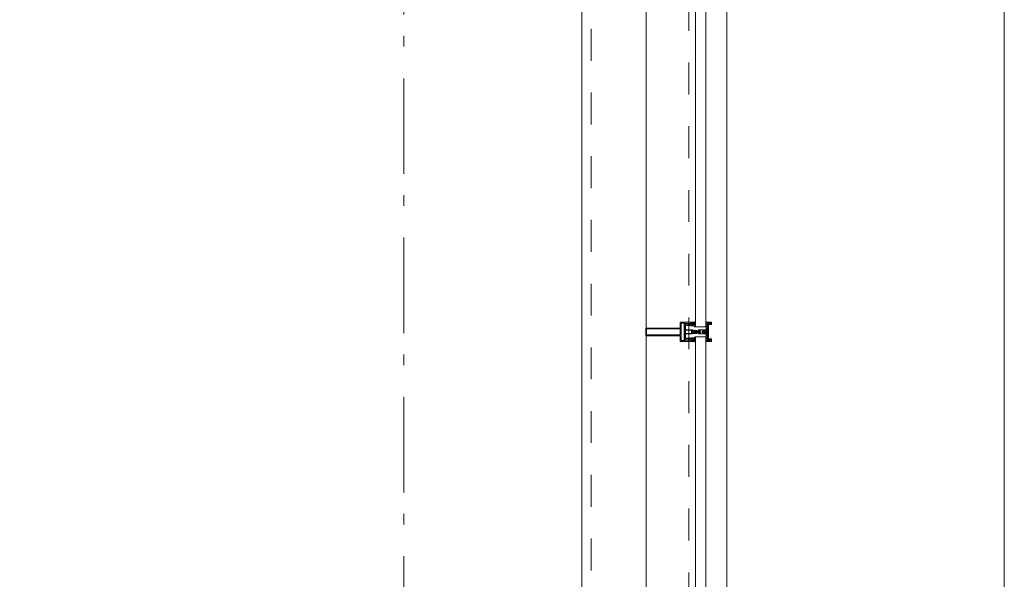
# Model space of a CAD drawing. Header units: millimetres. Extents: x -75976 to 232306, y 42824 to 140527.
# Tile 125 of 199: x 226331 to 228908, y 61773 to 63236. Entities that reach past the tile are written whole.
import ezdxf

# ---------------------------------------------------------------- set-up
doc = ezdxf.new("R2010")
doc.units = ezdxf.units.MM
doc.header["$LTSCALE"] = 400
doc.linetypes.add('STYLE_01', pattern=[0.416641, 0.208282, -0.208359])
doc.linetypes.add('STYLE_06', pattern=[1.041641, 0.625, -0.208282, 0.069427, -0.138931])
for name, color, linetype, lineweight in [('mat-glas', 140, 'Continuous', 15), ('None', 7, 'Continuous', 9), ('Tekst', 140, 'Continuous', 15)]:
    doc.layers.add(name, color=color, linetype=linetype, lineweight=lineweight)
doc.styles.add('Arial Narrow', font='ARIALN.TTF', dxfattribs={"height": 222.25})
doc.styles.get("Standard").update_dxf_attribs({"font": 'arial.ttf'})

# ---------------------------------------------------------------- blocks, each defined once
blk = doc.blocks.new('*U535')
at = {"layer": 'None', "color": 8, "linetype": 'Continuous', "lineweight": 9, "flags": 128}
for points in [[(58396.9, -23735), (58381.1, -23735), (58381.1, -23733.1), (58381.1, -23686.9), (58381.1, -23685), (58396.9, -23685), (58396.9, -23687.9), (58392.3, -23687.9), (58392.3, -23687.4), (58390.9, -23687.4), (58390.9, -23687.9), (58389, -23687.9), (58388.7, -23688.1), (58384.6, -23688.1), (58384.6, -23688.1, 0.414214), (58382.9, -23689.8), (58382.9, -23689.8), (58382.9, -23689.9, 0.414214), (58384.6, -23691.6), (58388.7, -23691.6), (58389, -23691.8), (58390.9, -23691.8), (58390.9, -23692.3), (58392.3, -23692.3), (58392.3, -23691.8), (58396.9, -23691.8), (58396.9, -23693.7), (58384.1, -23693.7), (58384.1, -23693.7, 0.414214), (58382.9, -23694.9), (58382.9, -23694.9), (58382.9, -23703.4), (58382.9, -23703.5, 0.414214), (58384.1, -23704.7), (58401.1, -23704.7), (58401.1, -23706.1), (58403.9, -23706.1), (58404.3, -23705.7), (58404.7, -23706.1), (58405.3, -23706.1), (58405.7, -23705.7), (58406.1, -23706.1), (58406.7, -23706.1), (58407.1, -23705.7), (58408, -23706.1), (58412.9, -23706.1), (58412.9, -23707.8), (58402.1, -23707.8), (58402.1, -23707.8, 0.414214), (58399.9, -23710), (58399.9, -23710), (58399.9, -23710, 0.414214), (58402.1, -23712.2), (58412.9, -23712.2), (58412.9, -23713.9), (58408, -23713.9), (58407.1, -23714.3), (58406.7, -23713.9), (58406.1, -23713.9), (58405.7, -23714.3), (58405.3, -23713.9), (58404.7, -23713.9), (58404.3, -23714.3), (58403.9, -23713.9), (58401.1, -23713.9), (58401.1, -23715.3), (58384.1, -23715.3), (58384.1, -23715.3, 0.414214), (58382.9, -23716.5), (58382.9, -23716.6), (58382.9, -23725.1), (58382.9, -23725.1, 0.414214), (58384.1, -23726.3), (58396.9, -23726.3), (58396.9, -23728.2), (58392.3, -23728.2), (58392.3, -23727.7), (58390.9, -23727.7), (58390.9, -23728.2), (58389, -23728.2), (58388.7, -23728.4), (58384.6, -23728.4), (58384.6, -23728.4, 0.414214), (58382.9, -23730.1), (58382.9, -23730.2), (58382.9, -23730.2, 0.414214), (58384.6, -23731.9), (58388.7, -23731.9), (58389, -23732.1), (58390.9, -23732.1), (58390.9, -23732.6), (58392.3, -23732.6), (58392.3, -23732.1), (58396.9, -23732.1)], [(58409.1, -23695.2), (58409.1, -23695.2, -0.390793), (58407.8, -23696.7), (58407.8, -23696.7, -0.390793), (58406.1, -23695.6), (58406.1, -23695.6, 0.352623), (58404.1, -23694), (58397.4, -23694), (58397.4, -23694, -0.414214), (58397.1, -23693.7), (58397.1, -23692.4), (58397.2, -23691.9), (58397.2, -23691.9, 0.520293), (58397.1, -23691.6), (58394.4, -23691.6), (58394.3, -23691.8), (58392.3, -23691.8), (58392.3, -23691.8, 0.577863), (58392, -23691.8), (58392, -23691.9), (58392, -23691.9, -0.366605), (58391.7, -23692.2), (58391.7, -23692.2, -0.366605), (58391.4, -23692), (58391.4, -23692, 0.130834), (58390.4, -23690.7), (58390.4, -23690.7, -0.439074), (58390.4, -23689.3), (58390.4, -23689.3, 0.133252), (58391.4, -23688), (58391.4, -23688, -0.366605), (58391.7, -23687.8), (58391.7, -23687.8, -0.366605), (58392, -23688), (58392, -23688.1), (58392, -23688.1, 0.577455), (58392.3, -23688.2), (58394.3, -23688.2), (58394.4, -23688.3), (58397.1, -23688.3), (58397.1, -23688.3, 0.52048), (58397.2, -23688.1), (58397.1, -23687.6), (58397.1, -23685.3), (58397.1, -23685.3, -0.414214), (58397.4, -23685), (58405.2, -23685), (58405.2, -23685, 0.255976), (58406.8, -23684.1), (58406.8, -23684.1, -0.749676), (58409.1, -23684.7), (58409.1, -23688.8), (58409.1, -23688.8, -0.414214), (58407.1, -23690.8), (58407.1, -23690.8, 0.402808), (58406.6, -23691.3), (58406.6, -23691.3, 0.402808), (58407, -23691.8), (58407, -23691.8, -0.233259), (58407.4, -23692), (58407.9, -23695.4), (58407.9, -23695.4, 0.419014), (58408, -23695.5), (58408, -23695.5, 0.419014), (58408.1, -23695.4), (58408.1, -23694), (58408.1, -23694, -0.414214), (58408.6, -23693.5), (58408.6, -23693.5, -0.414214), (58409.1, -23694)], [(58392.1, -23689, 0.29188), (58391.6, -23689.2), (58391.2, -23689.7), (58391.2, -23689.7, 0.344328), (58391.2, -23690.3), (58391.6, -23690.8), (58391.6, -23690.8, 0.29188), (58392.1, -23691), (58393.8, -23690.6), (58393.8, -23690.6, 0.348796), (58394.3, -23690), (58394.3, -23690, 0.348796), (58393.8, -23689.4), (58392.1, -23689)], [(58400.1, -23687), (58400.1, -23687, 0.414214), (58399.3, -23687.9), (58399.3, -23687.9, 0.414214), (58400.1, -23688.7), (58403, -23688.7), (58403, -23688.7, 0.414214), (58403.9, -23687.9), (58403.9, -23687.9, 0.414214), (58403, -23687)], [(58403.9, -23691.2, 0.414214), (58403, -23690.3), (58400.1, -23690.3), (58400.1, -23690.3, 0.414214), (58399.3, -23691.2), (58399.3, -23691.2, 0.414214), (58400.1, -23692), (58403, -23692), (58403, -23692, 0.414214), (58403.9, -23691.2)], [(58406.1, -23689.2), (58406.1, -23689.2, 0.552342), (58407.3, -23689.8), (58407.3, -23689.8, 0.263556), (58408.3, -23688.1), (58408.3, -23684.6), (58408.3, -23684.6, 0.437017), (58407.9, -23684.3), (58407.9, -23684.3, 0.437017), (58407.7, -23684.7), (58407.7, -23684.7, -0.396568), (58406.4, -23686.3), (58406.4, -23686.3, 0.418874), (58405.8, -23686.8)], [(58409.1, -23724.8), (58409.1, -23724.8, 0.390793), (58407.8, -23723.3), (58407.8, -23723.3, 0.390793), (58406.1, -23724.4), (58406.1, -23724.4, -0.352623), (58404.1, -23726), (58397.4, -23726), (58397.4, -23726, 0.414214), (58397.1, -23726.3), (58397.1, -23727.6), (58397.2, -23728.1), (58397.2, -23728.1, -0.520293), (58397.1, -23728.4), (58394.4, -23728.4), (58394.3, -23728.2), (58392.3, -23728.2), (58392.3, -23728.2, -0.577863), (58392, -23728.2), (58392, -23728.1), (58392, -23728.1, 0.366605), (58391.7, -23727.8), (58391.7, -23727.8, 0.366605), (58391.4, -23728), (58391.4, -23728, -0.130834), (58390.4, -23729.3), (58390.4, -23729.3, 0.439074), (58390.4, -23730.7), (58390.4, -23730.7, -0.133252), (58391.4, -23732), (58391.4, -23732, 0.366605), (58391.7, -23732.2), (58391.7, -23732.2, 0.366605), (58392, -23732), (58392, -23731.9), (58392, -23731.9, -0.577455), (58392.3, -23731.8), (58394.3, -23731.8), (58394.4, -23731.7), (58397.1, -23731.7), (58397.1, -23731.7, -0.52048), (58397.2, -23731.9), (58397.1, -23732.4), (58397.1, -23734.7), (58397.1, -23734.7, 0.414214), (58397.4, -23735), (58405.2, -23735), (58405.2, -23735, -0.255976), (58406.8, -23735.9), (58406.8, -23735.9, 0.749676), (58409.1, -23735.3), (58409.1, -23731.2), (58409.1, -23731.2, 0.414214), (58407.1, -23729.2), (58407.1, -23729.2, -0.402808), (58406.6, -23728.7), (58406.6, -23728.7, -0.402808), (58407, -23728.2), (58407, -23728.2, 0.233259), (58407.4, -23728), (58407.9, -23724.6), (58407.9, -23724.6, -0.419014), (58408, -23724.5), (58408, -23724.5, -0.419014), (58408.1, -23724.6), (58408.1, -23726), (58408.1, -23726, 0.414214), (58408.6, -23726.5), (58408.6, -23726.5, 0.414214), (58409.1, -23726)], [(58392.1, -23731, -0.29188), (58391.6, -23730.8), (58391.2, -23730.3), (58391.2, -23730.3, -0.344328), (58391.2, -23729.7), (58391.6, -23729.2), (58391.6, -23729.2, -0.29188), (58392.1, -23729), (58393.8, -23729.4), (58393.8, -23729.4, -0.348796), (58394.3, -23730), (58394.3, -23730, -0.348796), (58393.8, -23730.6), (58392.1, -23731)], [(58403.9, -23728.8, -0.414214), (58403, -23729.7), (58400.1, -23729.7), (58400.1, -23729.7, -0.414214), (58399.3, -23728.8), (58399.3, -23728.8, -0.414214), (58400.1, -23728), (58403, -23728), (58403, -23728, -0.414214), (58403.9, -23728.8)], [(58400.1, -23733), (58400.1, -23733, -0.414214), (58399.3, -23732.1), (58399.3, -23732.1, -0.414214), (58400.1, -23731.3), (58403, -23731.3), (58403, -23731.3, -0.414214), (58403.9, -23732.1), (58403.9, -23732.1, -0.414214), (58403, -23733)], [(58406.1, -23730.8), (58406.1, -23730.8, -0.552342), (58407.3, -23730.2), (58407.3, -23730.2, -0.263556), (58408.3, -23731.9), (58408.3, -23735.4), (58408.3, -23735.4, -0.437017), (58407.9, -23735.7), (58407.9, -23735.7, -0.437017), (58407.7, -23735.3), (58407.7, -23735.3, 0.396568), (58406.4, -23733.7), (58406.4, -23733.7, -0.418874), (58405.8, -23733.2)]]:
    blk.add_lwpolyline(points, format="xyb", close=True, dxfattribs=at)
blk.add_lwpolyline([(58382.9, -23714), (58398.6, -23714), (58398.6, -23706), (58382.9, -23706)], close=True, dxfattribs=at)
blk = doc.blocks.new('*U536')
at = {"layer": 'None', "color": 7}
blk.add_blockref('*U535', (0, 0), dxfattribs=at)
blk = doc.blocks.new('*U537')
at = {"layer": 'None', "color": 8, "linetype": 'Continuous', "lineweight": 9, "flags": 128}
for points in [[(58279.1, -23700), (58279.1, -23720), (58369.1, -23720), (58369.1, -23735), (58381.1, -23735), (58381.1, -23685), (58369.1, -23685), (58369.1, -23700)], [(58281.1, -23702), (58369.1, -23702), (58369.1, -23718), (58281.1, -23718)], [(58371.1, -23718), (58371.1, -23702), (58371.1, -23687), (58379.1, -23687), (58379.1, -23733), (58371.1, -23733)]]:
    blk.add_lwpolyline(points, close=True, dxfattribs=at)
blk = doc.blocks.new('*U538')
at = {"layer": 'None', "color": 7}
for name in ['*U537', '*U536']:
    blk.add_blockref(name, (0, 0), dxfattribs=at)
blk = doc.blocks.new('*U539')
at = {"layer": 'None', "color": 8, "linetype": 'Continuous', "lineweight": 9}
for p, q in [((58439.2, -23686), (58443.2, -23687)), ((58439.2, -23708), (58439.2, -23686)), ((58442.2, -23689), (58441.2, -23690)), ((58441.2, -23690), (58441.2, -23730)), ((58448.2, -23689), (58442.2, -23689)), ((58443.2, -23687), (58444.2, -23686)), ((58444.2, -23686), (58446.2, -23687)), ((58446.2, -23687), (58447.2, -23688)), ((58447.2, -23688), (58449.2, -23688)), ((58449.2, -23689), (58448.2, -23689)), ((58449.2, -23688), (58449.2, -23689)), ((58437.2, -23710), (58438.2, -23708)), ((58438.2, -23711), (58437.2, -23710)), ((58438.2, -23708), (58439.2, -23708)), ((58439.2, -23711), (58438.2, -23711)), ((58439.2, -23733), (58439.2, -23711)), ((58441.2, -23730), (58442.2, -23730)), ((58442.2, -23730), (58448.2, -23730)), ((58449.2, -23731), (58447.2, -23732)), ((58448.2, -23730), (58449.2, -23730)), ((58449.2, -23730), (58449.2, -23731)), ((58443.2, -23732), (58439.2, -23733)), ((58444.2, -23733), (58443.2, -23732)), ((58446.2, -23732), (58444.2, -23733)), ((58447.2, -23732), (58446.2, -23732))]:
    blk.add_line(p, q, dxfattribs=at)
at = {"layer": 'None', "color": 8, "linetype": 'Continuous', "lineweight": 9, "flags": 128}
blk.add_lwpolyline([(58439.2, -23733), (58439.2, -23711), (58438.2, -23711), (58437.2, -23710), (58438.2, -23708), (58439.2, -23708), (58439.2, -23686), (58443.2, -23687), (58443.2, -23687), (58443.2, -23687), (58444.2, -23686), (58444.2, -23686), (58446.2, -23687), (58447.2, -23688), (58449.2, -23688), (58449.2, -23689), (58449.2, -23689), (58448.2, -23689), (58442.2, -23689), (58441.2, -23690), (58441.2, -23730), (58442.2, -23730), (58448.2, -23730), (58449.2, -23730), (58449.2, -23731), (58449.2, -23731), (58447.2, -23732), (58446.2, -23732), (58444.2, -23733), (58444.2, -23733), (58443.2, -23732), (58443.2, -23732), (58443.2, -23732)], close=True, dxfattribs=at)
at = {"layer": 'None', "color": 0, "flags": 1}
blk.add_attdef('GRUPPE', (58437.2, -23740.6), '', height=4.23, dxfattribs=at)
blk = doc.blocks.new('*U540')
at = {"layer": 'None', "color": 8, "linetype": 'Continuous', "lineweight": 9}
for p, q in [((58417.2, -23707), (58417.2, -23705)), ((58417.2, -23705), (58434.2, -23705)), ((58419.2, -23706), (58419.2, -23707)), ((58422.2, -23706), (58419.2, -23706)), ((58423.2, -23707), (58422.2, -23706)), ((58429.2, -23706), (58428.2, -23707)), ((58433.2, -23706), (58429.2, -23706)), ((58433.2, -23707), (58433.2, -23706)), ((58434.2, -23705), (58435.2, -23705)), ((58435.2, -23705), (58435.2, -23706)), ((58435.2, -23706), (58435.2, -23707)), ((58404.2, -23710), (58405.2, -23709)), ((58405.2, -23711), (58404.2, -23710)), ((58405.2, -23709), (58406.2, -23708)), ((58406.2, -23709), (58405.2, -23710)), ((58405.2, -23710), (58406.2, -23711)), ((58406.2, -23712), (58405.2, -23711)), ((58406.2, -23708), (58407.2, -23708)), ((58408.2, -23709), (58406.2, -23709)), ((58406.2, -23711), (58408.2, -23711)), ((58407.2, -23712), (58406.2, -23712)), ((58407.2, -23708), (58409.2, -23708)), ((58409.2, -23712), (58407.2, -23712)), ((58409.2, -23709), (58408.2, -23709)), ((58408.2, -23711), (58409.2, -23711)), ((58409.2, -23708), (58410.2, -23708)), ((58410.2, -23709), (58409.2, -23709)), ((58409.2, -23711), (58410.2, -23711)), ((58410.2, -23712), (58409.2, -23712)), ((58410.2, -23708), (58412.2, -23708)), ((58412.2, -23709), (58410.2, -23709)), ((58410.2, -23711), (58412.2, -23711)), ((58412.2, -23712), (58410.2, -23712)), ((58412.2, -23708), (58414.2, -23708)), ((58414.2, -23709), (58412.2, -23709)), ((58412.2, -23711), (58413.2, -23711)), ((58414.2, -23712), (58412.2, -23712)), ((58413.2, -23711), (58414.2, -23711)), ((58414.2, -23708), (58415.2, -23708)), ((58416.2, -23709), (58414.2, -23709)), ((58414.2, -23711), (58416.2, -23711)), ((58415.2, -23712), (58414.2, -23712)), ((58415.2, -23708), (58416.2, -23708)), ((58416.2, -23712), (58415.2, -23712)), ((58416.2, -23708), (58417.2, -23707)), ((58417.2, -23710), (58416.2, -23709)), ((58416.2, -23711), (58417.2, -23710)), ((58417.2, -23713), (58416.2, -23712)), ((58417.2, -23715), (58417.2, -23713)), ((58434.2, -23715), (58417.2, -23715)), ((58419.2, -23709), (58418.2, -23710)), ((58418.2, -23710), (58419.2, -23712)), ((58419.2, -23707), (58419.2, -23709)), ((58419.2, -23712), (58419.2, -23713)), ((58419.2, -23713), (58419.2, -23714)), ((58419.2, -23714), (58422.2, -23714)), ((58421.2, -23710), (58422.2, -23708)), ((58422.2, -23712), (58421.2, -23710)), ((58422.2, -23707), (58423.2, -23707)), ((58422.2, -23708), (58422.2, -23707)), ((58422.2, -23713), (58422.2, -23712)), ((58423.2, -23713), (58422.2, -23713)), ((58422.2, -23714), (58423.2, -23713)), ((58428.2, -23707), (58426.2, -23709)), ((58426.2, -23709), (58426.2, -23711)), ((58426.2, -23711), (58428.2, -23713)), ((58428.2, -23713), (58429.2, -23714)), ((58429.2, -23714), (58433.2, -23714)), ((58434.2, -23707), (58433.2, -23707)), ((58433.2, -23713), (58434.2, -23713)), ((58433.2, -23714), (58433.2, -23713)), ((58435.2, -23707), (58434.2, -23707)), ((58434.2, -23713), (58435.2, -23713)), ((58435.2, -23715), (58434.2, -23715)), ((58435.2, -23713), (58435.2, -23714)), ((58435.2, -23714), (58435.2, -23715))]:
    blk.add_line(p, q, dxfattribs=at)
at = {"layer": 'None', "color": 8, "linetype": 'Continuous', "lineweight": 9, "flags": 128}
for points in [[(58417.2, -23705), (58434.2, -23705), (58435.2, -23705), (58435.2, -23706), (58435.2, -23707), (58434.2, -23707), (58433.2, -23707), (58433.2, -23707), (58433.2, -23706), (58429.2, -23706), (58428.2, -23707), (58426.2, -23709), (58426.2, -23711), (58428.2, -23713), (58429.2, -23714), (58433.2, -23714), (58433.2, -23713), (58433.2, -23713), (58434.2, -23713), (58435.2, -23713), (58435.2, -23714), (58435.2, -23715), (58434.2, -23715), (58417.2, -23715), (58417.2, -23713), (58416.2, -23712), (58415.2, -23712), (58414.2, -23712), (58412.2, -23712), (58410.2, -23712), (58410.2, -23712), (58410.2, -23712), (58409.2, -23712), (58407.2, -23712), (58406.2, -23712), (58405.2, -23711), (58405.2, -23711), (58404.2, -23710), (58405.2, -23709), (58405.2, -23709), (58406.2, -23708), (58407.2, -23708), (58409.2, -23708), (58410.2, -23708), (58410.2, -23708), (58410.2, -23708), (58412.2, -23708), (58414.2, -23708), (58415.2, -23708), (58416.2, -23708), (58417.2, -23707)], [(58419.2, -23713), (58419.2, -23714), (58422.2, -23714), (58423.2, -23713), (58423.2, -23713), (58422.2, -23713), (58422.2, -23712), (58421.2, -23710), (58422.2, -23708), (58422.2, -23707), (58423.2, -23707), (58422.2, -23706), (58419.2, -23706), (58419.2, -23707), (58419.2, -23709), (58418.2, -23710), (58419.2, -23712)]]:
    blk.add_lwpolyline(points, close=True, dxfattribs=at)
blk.add_lwpolyline([(58416.2, -23711), (58417.2, -23710), (58416.2, -23709), (58414.2, -23709), (58414.2, -23709), (58412.2, -23709), (58410.2, -23709), (58409.2, -23709), (58409.2, -23709), (58408.2, -23709), (58408.2, -23709), (58406.2, -23709), (58405.2, -23710), (58406.2, -23711), (58408.2, -23711), (58408.2, -23711), (58409.2, -23711), (58409.2, -23711), (58410.2, -23711), (58412.2, -23711), (58413.2, -23711), (58413.2, -23711), (58414.2, -23711), (58414.2, -23711), (58416.2, -23711)], dxfattribs=at)
at = {"layer": 'None', "color": 0, "flags": 1}
blk.add_attdef('GRUPPE', (58404.2, -23722.6), '', height=4.23, dxfattribs=at)
blk = doc.blocks.new('*U541')
at = {"layer": 'None', "color": 8, "linetype": 'Continuous', "lineweight": 9}
for p, q in [((58431.2, -23706), (58431.2, -23707)), ((58432.2, -23707), (58431.2, -23706)), ((58436.2, -23683), (58436.2, -23685)), ((58437.2, -23683), (58436.2, -23683)), ((58436.2, -23685), (58437.2, -23686)), ((58437.2, -23687), (58436.2, -23688)), ((58436.2, -23688), (58437.2, -23689)), ((58437.2, -23689), (58436.2, -23690)), ((58436.2, -23690), (58437.2, -23691)), ((58437.2, -23691), (58436.2, -23692)), ((58436.2, -23692), (58436.2, -23693)), ((58436.2, -23693), (58437.2, -23693)), ((58436.2, -23694), (58436.2, -23695)), ((58437.2, -23694), (58436.2, -23694)), ((58436.2, -23695), (58437.2, -23695)), ((58436.2, -23696), (58436.2, -23697)), ((58437.2, -23696), (58436.2, -23696)), ((58436.2, -23697), (58437.2, -23699)), ((58437.2, -23684), (58437.2, -23683)), ((58438.2, -23685), (58437.2, -23684)), ((58437.2, -23686), (58437.2, -23687)), ((58437.2, -23693), (58437.2, -23694)), ((58437.2, -23695), (58437.2, -23696)), ((58437.2, -23699), (58437.2, -23705)), ((58437.2, -23705), (58437.2, -23707)), ((58439.2, -23685), (58438.2, -23685)), ((58439.2, -23708), (58439.2, -23685)), ((58431.2, -23707), (58428.2, -23709)), ((58428.2, -23709), (58428.2, -23710)), ((58428.2, -23710), (58428.2, -23711)), ((58428.2, -23711), (58431.2, -23713)), ((58429.2, -23710), (58430.2, -23709)), ((58430.2, -23711), (58429.2, -23710)), ((58430.2, -23709), (58434.2, -23709)), ((58434.2, -23711), (58430.2, -23711)), ((58431.2, -23714), (58432.2, -23713)), ((58431.2, -23713), (58431.2, -23714)), ((58432.2, -23708), (58432.2, -23707)), ((58434.2, -23708), (58432.2, -23708)), ((58432.2, -23712), (58434.2, -23712)), ((58432.2, -23713), (58432.2, -23712)), ((58436.2, -23707), (58434.2, -23708)), ((58434.2, -23709), (58435.2, -23710)), ((58435.2, -23710), (58434.2, -23711)), ((58434.2, -23712), (58436.2, -23713)), ((58437.2, -23707), (58436.2, -23707)), ((58436.2, -23713), (58437.2, -23713)), ((58437.2, -23721), (58436.2, -23723)), ((58436.2, -23723), (58436.2, -23724)), ((58436.2, -23724), (58437.2, -23724)), ((58436.2, -23725), (58436.2, -23726)), ((58437.2, -23725), (58436.2, -23725)), ((58436.2, -23726), (58437.2, -23726)), ((58436.2, -23727), (58436.2, -23728)), ((58437.2, -23727), (58436.2, -23727)), ((58436.2, -23728), (58437.2, -23729)), ((58437.2, -23729), (58436.2, -23730)), ((58436.2, -23730), (58437.2, -23731)), ((58437.2, -23731), (58436.2, -23732)), ((58437.2, -23710), (58438.2, -23709)), ((58438.2, -23711), (58437.2, -23710)), ((58437.2, -23713), (58437.2, -23715)), ((58437.2, -23715), (58437.2, -23721)), ((58437.2, -23724), (58437.2, -23725)), ((58437.2, -23726), (58437.2, -23727)), ((58438.2, -23709), (58439.2, -23708)), ((58439.2, -23712), (58438.2, -23711)), ((58439.2, -23735), (58439.2, -23712)), ((58436.2, -23732), (58437.2, -23733)), ((58437.2, -23733), (58436.2, -23735)), ((58436.2, -23735), (58436.2, -23737)), ((58436.2, -23737), (58437.2, -23737)), ((58437.2, -23736), (58439.2, -23735)), ((58437.2, -23737), (58437.2, -23736))]:
    blk.add_line(p, q, dxfattribs=at)
at = {"layer": 'None', "color": 8, "linetype": 'Continuous', "lineweight": 9, "flags": 128}
blk.add_lwpolyline([(58439.2, -23685), (58438.2, -23685), (58437.2, -23684), (58437.2, -23683), (58436.2, -23683), (58436.2, -23683), (58436.2, -23683), (58436.2, -23683), (58436.2, -23683), (58436.2, -23683), (58436.2, -23685), (58437.2, -23686), (58437.2, -23687), (58436.2, -23688), (58436.2, -23688), (58436.2, -23688), (58436.2, -23688), (58436.2, -23688), (58437.2, -23689), (58437.2, -23689), (58437.2, -23689), (58437.2, -23689), (58437.2, -23689), (58436.2, -23690), (58436.2, -23690), (58436.2, -23690), (58436.2, -23690), (58436.2, -23690), (58437.2, -23691), (58437.2, -23691), (58437.2, -23691), (58437.2, -23691), (58436.2, -23692), (58436.2, -23692), (58436.2, -23692), (58436.2, -23692), (58436.2, -23693), (58437.2, -23693), (58437.2, -23693), (58437.2, -23694), (58437.2, -23694), (58436.2, -23694), (58436.2, -23694), (58436.2, -23694), (58436.2, -23695), (58436.2, -23695), (58437.2, -23695), (58437.2, -23695), (58437.2, -23696), (58437.2, -23696), (58437.2, -23696), (58436.2, -23696), (58436.2, -23696), (58436.2, -23697), (58436.2, -23697), (58436.2, -23697), (58436.2, -23697), (58437.2, -23699), (58437.2, -23705), (58437.2, -23707), (58436.2, -23707), (58434.2, -23708), (58432.2, -23708), (58432.2, -23708), (58432.2, -23708), (58432.2, -23707), (58432.2, -23707), (58431.2, -23706), (58431.2, -23707), (58428.2, -23709), (58428.2, -23710), (58428.2, -23711), (58431.2, -23713), (58431.2, -23714), (58432.2, -23713), (58432.2, -23713), (58432.2, -23712), (58432.2, -23712), (58432.2, -23712), (58434.2, -23712), (58436.2, -23713), (58437.2, -23713), (58437.2, -23715), (58437.2, -23721), (58436.2, -23723), (58436.2, -23723), (58436.2, -23723), (58436.2, -23723), (58436.2, -23724), (58436.2, -23724), (58437.2, -23724), (58437.2, -23724), (58437.2, -23724), (58437.2, -23725), (58436.2, -23725), (58436.2, -23725), (58436.2, -23726), (58436.2, -23726), (58436.2, -23726), (58437.2, -23726), (58437.2, -23726), (58437.2, -23727), (58437.2, -23727), (58436.2, -23727), (58436.2, -23728), (58436.2, -23728), (58436.2, -23728), (58436.2, -23728), (58437.2, -23729), (58437.2, -23729), (58437.2, -23729), (58437.2, -23729), (58437.2, -23729), (58436.2, -23730), (58436.2, -23730), (58436.2, -23730), (58436.2, -23730), (58436.2, -23730), (58437.2, -23731), (58437.2, -23731), (58437.2, -23731), (58437.2, -23731), (58437.2, -23731), (58436.2, -23732), (58436.2, -23732), (58436.2, -23732), (58436.2, -23732), (58436.2, -23732), (58437.2, -23733), (58437.2, -23733), (58436.2, -23735), (58436.2, -23737), (58436.2, -23737), (58436.2, -23737), (58436.2, -23737), (58436.2, -23737), (58436.2, -23737), (58437.2, -23737), (58437.2, -23736), (58439.2, -23735), (58439.2, -23712), (58439.2, -23712), (58438.2, -23711), (58437.2, -23710), (58438.2, -23709), (58439.2, -23708), (58439.2, -23708), (58439.2, -23685)], dxfattribs=at)
blk.add_lwpolyline([(58430.2, -23711), (58429.2, -23710), (58430.2, -23709), (58434.2, -23709), (58435.2, -23710), (58434.2, -23711)], close=True, dxfattribs=at)
at = {"layer": 'None', "color": 0, "flags": 1}
blk.add_attdef('GRUPPE', (58428.2, -23744.6), '', height=4.23, dxfattribs=at)
blk = doc.blocks.new('*U542')
at = {"layer": 'None', "color": 8, "linetype": 'Continuous', "lineweight": 9}
for p, q in [((58451.2, -23685), (58439.2, -23685)), ((58439.2, -23685), (58439.2, -23686)), ((58439.2, -23686), (58443.2, -23687)), ((58442.2, -23690), (58442.2, -23729)), ((58450.2, -23690), (58442.2, -23690)), ((58443.2, -23687), (58444.2, -23686)), ((58443.2, -23691), (58451.2, -23691)), ((58443.2, -23728), (58443.2, -23691)), ((58444.2, -23686), (58450.2, -23686)), ((58450.2, -23686), (58450.2, -23690)), ((58451.2, -23691), (58451.2, -23685)), ((58442.2, -23729), (58450.2, -23729)), ((58451.2, -23728), (58443.2, -23728)), ((58450.2, -23729), (58450.2, -23734)), ((58451.2, -23735), (58451.2, -23728)), ((58443.2, -23733), (58439.2, -23734)), ((58439.2, -23734), (58439.2, -23735)), ((58439.2, -23735), (58451.2, -23735)), ((58443.2, -23734), (58443.2, -23733)), ((58450.2, -23734), (58443.2, -23734))]:
    blk.add_line(p, q, dxfattribs=at)
blk.add_lwpolyline([(58439.2, -23685), (58439.2, -23686), (58443.2, -23687), (58444.2, -23686), (58450.2, -23686), (58450.2, -23690), (58442.2, -23690), (58442.2, -23729), (58450.2, -23729), (58450.2, -23734), (58443.2, -23734), (58443.2, -23733), (58439.2, -23734), (58439.2, -23735), (58451.2, -23735), (58451.2, -23728), (58443.2, -23728), (58443.2, -23691), (58451.2, -23691), (58451.2, -23685)], close=True, dxfattribs=at)
at = {"layer": 'None', "color": 3}
for name in ['*U540', '*U541', '*U539']:
    blk.add_blockref(name, (0, 0), dxfattribs=at)
blk = doc.blocks.new('*U543')
at = {"layer": 'None', "color": 7}
for name in ['*U538', '*U542']:
    blk.add_blockref(name, (0, 0), dxfattribs=at)
blk = doc.blocks.new('*U562')
at = {"layer": 'mat-glas', "color": 140, "linetype": 'Continuous', "lineweight": 15}
for points in [[(58436.1, -23697), (58436.1, -21923), (58409.1, -21923), (58409.1, -23697)], [(58436.1, -25497), (58436.1, -23723), (58409.1, -23723), (58409.1, -25497)]]:
    blk.add_lwpolyline(points, close=True, dxfattribs=at)
at = {"layer": 'None', "color": 43, "linetype": 'Continuous', "lineweight": 9}
for p, q in [((58111.1, -20069.5), (58111.1, -34975.5)), ((58491.1, -20069.5), (58491.1, -35355.5))]:
    blk.add_line(p, q, dxfattribs=at)
at = {"layer": 'None', "color": 8, "linetype": 'Continuous', "lineweight": 5}
blk.add_line((58280.1, -20135), (58280.1, -35153), dxfattribs=at)
at = {"layer": 'None', "color": 8, "linetype": 'STYLE_01', "lineweight": 5}
for points in [[(43205.4, -35000), (58136.1, -35000), (58136.1, -20069.5)], [(43205.4, -35255), (58391.1, -35255), (58391.1, -20069.5)]]:
    blk.add_lwpolyline(points, dxfattribs=at)
at = {"layer": 'None', "color": 7}
blk.add_blockref('*U543', (0, 0), dxfattribs=at)
blk = doc.blocks.new('*U1232')
at = {"layer": 'None', "color": 140, "linetype": 'Continuous', "lineweight": 15}
blk.add_line((59217.1, -24400), (59217.1, -20120), dxfattribs=at)
at = {"layer": 'Tekst', "color": 0, "insert": (59042.6, -26052.5), "char_height": 141.111, "attachment_point": 1, "rotation": 90, "style": 'Arial Narrow'}
blk.add_mtext('alleen bovenlichten', dxfattribs=at)

msp = doc.modelspace()

# ---------------------------------------------------------------- linework, layer by layer
at = {"layer": 'None', "color": 43, "linetype": 'STYLE_06', "lineweight": 9}
msp.add_line((227336.85564, 49500.0182), (227336.85564, 81745.65207), dxfattribs=at)

# ---------------------------------------------------------------- block references
at = {"layer": 'None', "color": 7}
for name in ['*U562', '*U1232']:
    msp.add_blockref(name, (169690.79627, 86130.0182), dxfattribs=at)

doc.saveas('drawing.dxf')
